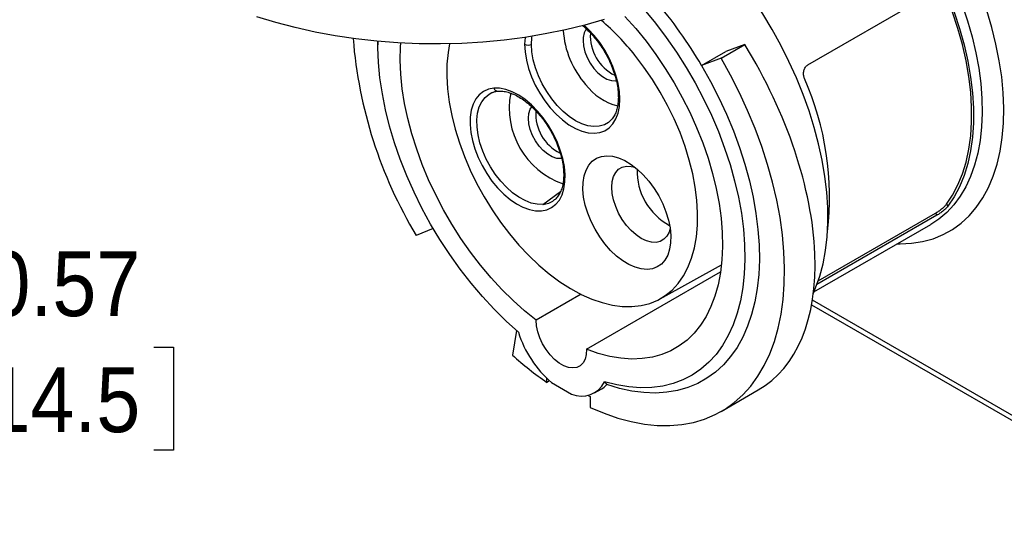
# Model space of a CAD drawing. Header units: inches. Extents: x 0 to 22, y 0 to 17.
# Tile 6 of 9: x 16.3 to 20.1, y 11.9 to 13.9. Entities that reach past the tile are written whole.
import ezdxf

# ---------------------------------------------------------------- set-up
doc = ezdxf.new("R2010")
doc.units = ezdxf.units.IN
doc.header["$LTSCALE"] = 2
doc.header["$MEASUREMENT"] = 0
doc.linetypes.add('SLD-Solid', pattern=[0])
doc.layers.add('DIMENSIONS', color=140, linetype='SLD-Solid', lineweight=25)
doc.styles.add('SLDTEXTSTYLE0', font='GOTHIC.TTF', dxfattribs={"width": 0.913})
doc.dimstyles.new('SLDDIMSTYLE4', dxfattribs={"dimtxt": 0.25, "dimasz": 0.3, "dimexe": 0, "dimexo": 0.0625, "dimgap": 0.0625, "dimtad": 0, "dimtih": 1, "dimtoh": 1, "dimrnd": 1e-09, "dimdsep": 46, "dimtxsty": 'SLDTEXTSTYLE0', "dimsah": 1, "dimcen": 0.09, "dimadec": 0, "dimazin": 2, "dimtfac": 1, "dimtmove": 0, "dimatfit": 0, "dimfxl": 0, "dimfrac": 2, "dimtolj": 1, "dimtzin": 12, "dimarcsym": 0})

# ---------------------------------------------------------------- blocks, each defined once
blk = doc.blocks.new('_D_9')
at = {"layer": 'DIMENSIONS'}
for p, q in [((14.6599, 11.2376), (14.6599, 12.8691)), ((15.2308, 10.1759), (15.2308, 12.8691)), ((14.6599, 12.6191), (14.0599, 12.6191)), ((15.2308, 12.6191), (15.872, 12.6191)), ((16.1674, 12.6172), (16.0912, 12.6172)), ((16.0912, 12.6172), (16.0912, 12.2203)), ((16.8139, 12.6172), (16.8901, 12.6172)), ((16.8901, 12.6172), (16.8901, 12.2203)), ((16.0912, 12.2203), (16.1674, 12.2203)), ((16.8901, 12.2203), (16.8139, 12.2203))]:
    blk.add_line(p, q, dxfattribs=at)
for points in [[(14.6599, 12.6191), (14.3599, 12.6791), (14.3599, 12.5591)], [(15.2308, 12.6191), (15.5308, 12.5591), (15.5308, 12.6791)]]:
    blk.add_solid(points, dxfattribs=at)
at = {"layer": 'DIMENSIONS', "char_height": 0.25, "attachment_point": 1, "style": 'SLDTEXTSTYLE0'}
for s, insert in [('0.57', (16.1674, 12.9873)), ('14.5', (16.1674, 12.5396))]:
    blk.add_mtext(s, dxfattribs=dict(at, insert=insert))

msp = doc.modelspace()

# ---------------------------------------------------------------- linework, layer by layer
for p, q in [((19.3383, 13.7064), (19.8367, 13.9941)), ((17.6786, 13.7977), (17.6786, 13.784)), ((19.0035, 13.7333), (19.0946, 13.7859)), ((19.0946, 13.7859), (19.0224, 13.7581)), ((18.9285, 13.7039), (19.0224, 13.7581)), ((19.0035, 13.7333), (18.9285, 13.7039)), ((18.1181, 13.5996), (18.1219, 13.6012)), ((18.1399, 13.6049), (18.1419, 13.6051)), ((18.3877, 13.3465), (18.3849, 13.345)), ((18.3155, 13.1686), (18.3835, 13.2176)), ((19.8735, 13.1688), (19.8794, 13.1611)), ((19.8367, 13.1266), (19.3735, 12.8592)), ((19.3785, 12.8732), (19.8309, 13.1344)), ((19.8309, 13.1344), (19.8367, 13.1266)), ((19.362, 12.8309), (19.8129, 13.0912)), ((17.8925, 13.0748), (17.8264, 13.0489)), ((18.7681, 12.804), (19.0052, 12.9358)), ((18.4845, 12.6092), (19.0016, 12.9077)), ((18.4628, 12.8216), (18.2897, 12.7216)), ((19.3531, 12.7811), (20.2645, 12.255)), ((20.2523, 12.282), (19.3562, 12.7993)), ((18.2137, 12.6819), (18.1978, 12.5869)), ((18.3314, 12.4813), (18.3314, 12.4963)), ((18.3414, 12.4871), (18.3314, 12.4813)), ((18.3484, 12.4811), (18.4257, 12.4365)), ((18.4898, 12.4316), (18.4984, 12.4267)), ((18.515, 12.4413), (18.5429, 12.4574)), ((19.0044, 12.3699), (19.1471, 12.4523)), ((18.4984, 12.4267), (18.4984, 12.3849))]:
    msp.add_line(p, q)
at = {"flags": 128}
for points in [[(19.7882, 14.2397), (19.8225, 14.1814), (19.8544, 14.1218), (19.8838, 14.0612), (19.9103, 13.9999), (19.934, 13.9382), (19.9547, 13.8764), (19.9723, 13.8148), (19.9868, 13.7538), (19.9979, 13.6936), (20.0058, 13.6346), (20.0103, 13.5769), (20.0114, 13.521), (20.0092, 13.4671), (20.0036, 13.4155), (19.9946, 13.3664), (19.9824, 13.32), (19.9669, 13.2767), (19.9483, 13.2365), (19.9266, 13.1998), (19.9019, 13.1666), (19.8744, 13.1373), (19.8442, 13.1118), (19.8129, 13.0912)], [(19.3599, 12.8262), (19.3686, 12.8467), (19.3845, 12.8917), (19.3972, 12.9397), (19.4066, 12.9904), (19.4127, 13.0437), (19.4155, 13.0992), (19.415, 13.1567), (19.4111, 13.216), (19.404, 13.2767), (19.3935, 13.3387), (19.3799, 13.4015), (19.363, 13.4651), (19.3431, 13.529), (19.3201, 13.5929), (19.2943, 13.6567), (19.2656, 13.7199), (19.2343, 13.7823), (19.2005, 13.8436), (19.1644, 13.9036), (19.126, 13.962), (19.0856, 14.0184), (19.0434, 14.0728), (19.0125, 14.1098)], [(19.8735, 13.1688), (19.8973, 13.2042), (19.918, 13.2434), (19.9354, 13.2861), (19.9494, 13.332), (19.96, 13.381), (19.9671, 13.4327), (19.9707, 13.4869), (19.9707, 13.5433), (19.9671, 13.6016), (19.96, 13.6615), (19.9494, 13.7227), (19.9354, 13.7848), (19.918, 13.8476), (19.8973, 13.9106), (19.8735, 13.9736)], [(19.8794, 13.9744), (19.9035, 13.9107), (19.9244, 13.847), (19.942, 13.7836), (19.9562, 13.7208), (19.9669, 13.659), (19.974, 13.5985), (19.9776, 13.5396), (19.9776, 13.4826), (19.974, 13.4278), (19.9669, 13.3756), (19.9562, 13.3261), (19.942, 13.2797), (19.9244, 13.2366), (19.9035, 13.197), (19.8794, 13.1611)], [(18.7072, 13.9201), (18.7504, 13.8677), (18.7918, 13.8129), (18.8313, 13.7559), (18.8686, 13.6972), (18.9036, 13.6369), (18.9361, 13.5753), (18.9659, 13.5127), (18.9929, 13.4495), (19.017, 13.3859), (19.038, 13.3222), (19.0559, 13.2589), (19.0705, 13.196), (19.0819, 13.1341), (19.0898, 13.0733), (19.0944, 13.014), (19.0955, 12.9564), (19.0932, 12.9008), (19.0875, 12.8476), (19.0784, 12.7969), (19.0659, 12.749), (19.0502, 12.7041), (19.0312, 12.6625), (19.0092, 12.6243), (18.9841, 12.5898), (18.9561, 12.5591), (18.9253, 12.5323), (18.892, 12.5096), (18.8562, 12.4911), (18.8181, 12.4769), (18.778, 12.467), (18.7359, 12.4615), (18.6922, 12.4605), (18.647, 12.4639), (18.6005, 12.4717), (18.553, 12.4838)], [(19.6838, 13.0167), (19.6945, 13.0165), (19.7389, 13.0185), (19.7816, 13.0251), (19.8222, 13.0362), (19.8606, 13.0518), (19.8967, 13.0718), (19.9302, 13.096), (19.961, 13.1245), (19.9888, 13.157), (20.0137, 13.1934), (20.0354, 13.2334), (20.0539, 13.277), (20.069, 13.3239), (20.0807, 13.3738), (20.089, 13.4266), (20.0937, 13.4819), (20.0949, 13.5394), (20.0926, 13.599), (20.0867, 13.6603), (20.0774, 13.723), (20.0646, 13.7868), (20.0484, 13.8513), (20.0288, 13.9164)], [(18.5518, 13.8814), (18.4781, 13.8603), (18.4024, 13.8418), (18.3248, 13.826), (18.2458, 13.8128), (18.1656, 13.8023), (18.0844, 13.7946), (18.0026, 13.7897), (17.9205, 13.7876), (17.8382, 13.7883), (17.7562, 13.7918), (17.6747, 13.7981), (17.5939, 13.8072), (17.5143, 13.819), (17.436, 13.8336), (17.3593, 13.8507), (17.2846, 13.8705), (17.2119, 13.8928)], [(18.6324, 13.8937), (18.6738, 13.8471), (18.7137, 13.798), (18.7518, 13.7466), (18.7879, 13.6931), (18.8219, 13.638), (18.8535, 13.5814), (18.8825, 13.5237), (18.9089, 13.4651), (18.9324, 13.4061), (18.953, 13.347), (18.9705, 13.2879), (18.9848, 13.2294), (18.9959, 13.1716), (19.0037, 13.1149), (19.0081, 13.0597), (19.0092, 13.0062), (19.0069, 12.9546), (19.0012, 12.9054), (18.9922, 12.8587), (18.9799, 12.8148), (18.9644, 12.7739), (18.9458, 12.7363), (18.9241, 12.7022), (18.8995, 12.6717), (18.8722, 12.6451), (18.8422, 12.6224), (18.8097, 12.6037), (18.7749, 12.5893), (18.7381, 12.5791), (18.6993, 12.5733), (18.6588, 12.5718), (18.6169, 12.5747), (18.5737, 12.5819), (18.5295, 12.5934), (18.4845, 12.6092)], [(18.2466, 13.8129), (18.245, 13.7865), (18.2468, 13.7566), (18.2519, 13.7253), (18.2603, 13.6932), (18.2718, 13.6608), (18.2863, 13.6288), (18.3034, 13.5977), (18.3228, 13.5682), (18.3443, 13.5408), (18.3673, 13.516), (18.3914, 13.4942), (18.4163, 13.4759), (18.4414, 13.4614), (18.4662, 13.451), (18.4904, 13.4449), (18.5134, 13.4432), (18.5348, 13.4458), (18.5543, 13.4529), (18.5714, 13.4642), (18.5859, 13.4795), (18.5974, 13.4986), (18.6058, 13.521), (18.6109, 13.5464), (18.6126, 13.5743), (18.6109, 13.6042), (18.6058, 13.6355), (18.5974, 13.6677), (18.5859, 13.7), (18.5714, 13.7321), (18.5543, 13.7631), (18.5348, 13.7926), (18.5134, 13.82), (18.4904, 13.8449), (18.4747, 13.8594)], [(18.2211, 12.6754), (18.1736, 12.7181), (18.1272, 12.764), (18.0819, 12.8128), (18.0382, 12.8643), (17.9962, 12.9183), (17.956, 12.9746), (17.9179, 13.0327), (17.8822, 13.0926), (17.8488, 13.1538), (17.8181, 13.216), (17.7901, 13.2791), (17.765, 13.3426), (17.7429, 13.4062), (17.724, 13.4697), (17.7082, 13.5328), (17.6958, 13.5951), (17.6866, 13.6563), (17.6809, 13.7161), (17.6786, 13.7743), (17.6787, 13.7977)], [(18.2716, 13.7858), (18.2733, 13.8128), (18.274, 13.8171)], [(18.4706, 13.801), (18.4724, 13.7798), (18.4778, 13.7576), (18.4865, 13.7351), (18.4982, 13.7133), (18.5124, 13.6933), (18.5283, 13.6759), (18.5454, 13.6619), (18.5628, 13.6518), (18.5799, 13.6461), (18.5959, 13.6451), (18.5994, 13.6456)], [(18.2897, 12.7216), (18.2447, 12.7578), (18.2005, 12.7973), (18.1573, 12.84), (18.1153, 12.8855), (18.0749, 12.9338), (18.0361, 12.9844), (17.9992, 13.0371), (17.9645, 13.0917), (17.932, 13.1478), (17.902, 13.2051), (17.8746, 13.2634), (17.85, 13.3223), (17.8284, 13.3814), (17.8097, 13.4405), (17.7942, 13.4993), (17.7819, 13.5574), (17.7729, 13.6145), (17.7672, 13.6703), (17.7649, 13.7245), (17.766, 13.7768), (17.7669, 13.7912)], [(17.9549, 13.7881), (17.9493, 13.7549), (17.9452, 13.71), (17.9446, 13.6628), (17.9475, 13.6138), (17.9539, 13.5632), (17.9637, 13.5114), (17.9769, 13.4589), (17.9933, 13.4058), (18.0128, 13.3528), (18.0353, 13.3001), (18.0607, 13.2481), (18.0887, 13.1971), (18.1192, 13.1477), (18.1519, 13.1), (18.1866, 13.0545)], [(18.5689, 13.4843), (18.5528, 13.4752), (18.5334, 13.4697), (18.5121, 13.4685), (18.4894, 13.4718), (18.4657, 13.4796), (18.4415, 13.4915), (18.4174, 13.5075), (18.3937, 13.5271), (18.371, 13.55), (18.3497, 13.5757), (18.3303, 13.6037), (18.3131, 13.6334), (18.2986, 13.6642), (18.287, 13.6955), (18.2785, 13.7266), (18.2733, 13.7569), (18.2716, 13.7858)], [(18.1866, 13.0545), (18.2231, 13.0115), (18.261, 12.9713), (18.3002, 12.9342), (18.3402, 12.9004), (18.3809, 12.8702), (18.422, 12.8438), (18.4631, 12.8214), (18.5039, 12.8032), (18.5442, 12.7893), (18.5837, 12.7797), (18.6221, 12.7747), (18.6591, 12.7741), (18.6944, 12.778), (18.7278, 12.7864), (18.759, 12.7992), (18.7879, 12.8164), (18.8142, 12.8377), (18.8377, 12.8631), (18.8582, 12.8924), (18.8757, 12.9253), (18.8899, 12.9616), (18.9009, 13.0011), (18.9084, 13.0434), (18.9125, 13.0883), (18.913, 13.1354), (18.9101, 13.1845), (18.9038, 13.2351), (18.894, 13.2868), (18.8808, 13.3394), (18.8644, 13.3924), (18.8449, 13.4455), (18.8223, 13.4982), (18.797, 13.5502), (18.7689, 13.6011), (18.7384, 13.6506), (18.7057, 13.6982), (18.671, 13.7437)], [(18.4984, 12.3849), (18.5517, 12.3624), (18.6045, 12.3441), (18.6564, 12.3301), (18.7073, 12.3206), (18.7571, 12.3156), (18.8054, 12.315), (18.852, 12.3189), (18.8969, 12.3272), (18.9397, 12.34), (18.9804, 12.3571), (19.0187, 12.3786), (19.0545, 12.4042), (19.0877, 12.434), (19.118, 12.4677), (19.1454, 12.5053), (19.1698, 12.5466), (19.1911, 12.5913), (19.2091, 12.6394), (19.2238, 12.6907), (19.2352, 12.7448), (19.2431, 12.8016), (19.2476, 12.8609), (19.2486, 12.9224), (19.2462, 12.9858), (19.2403, 13.051), (19.231, 13.1175), (19.2182, 13.1852), (19.2022, 13.2537), (19.1828, 13.3228), (19.1603, 13.3922), (19.1347, 13.4616), (19.1061, 13.5306), (19.0746, 13.5992), (19.0403, 13.6668), (19.0035, 13.7333)], [(18.9285, 13.7039), (18.963, 13.6424), (18.9951, 13.5798), (19.0244, 13.5163), (19.051, 13.4522), (19.0747, 13.3878), (19.0953, 13.3235), (19.1128, 13.2595), (19.1271, 13.196), (19.1381, 13.1335), (19.1458, 13.0721), (19.1502, 13.0122), (19.1512, 12.9541), (19.1488, 12.8979), (19.143, 12.844), (19.1339, 12.7927), (19.1215, 12.744), (19.1059, 12.6984), (19.0871, 12.6559), (19.0652, 12.6168), (19.0403, 12.5812), (19.0126, 12.5494), (18.9821, 12.5214), (18.949, 12.4974), (18.9134, 12.4775), (18.8756, 12.4618), (18.8357, 12.4504), (18.7938, 12.4433), (18.7502, 12.4405), (18.705, 12.4421), (18.6585, 12.448), (18.6109, 12.4583), (18.5624, 12.4729)], [(18.126, 13.6171), (18.1052, 13.613), (18.0865, 13.6045), (18.0702, 13.5918), (18.0567, 13.5752), (18.0462, 13.555), (18.0388, 13.5315), (18.0349, 13.5052), (18.0343, 13.4766), (18.0371, 13.4462), (18.0433, 13.4145), (18.0528, 13.3822), (18.0654, 13.3499), (18.0807, 13.3181), (18.0987, 13.2875), (18.1188, 13.2587), (18.1408, 13.2321), (18.1643, 13.2082), (18.1887, 13.1876), (18.2137, 13.1705), (18.2388, 13.1574), (18.2634, 13.1484), (18.2872, 13.1437), (18.3098, 13.1434), (18.3306, 13.1476), (18.3493, 13.156), (18.3656, 13.1687), (18.3791, 13.1853), (18.3896, 13.2055), (18.3969, 13.229), (18.4009, 13.2553), (18.4015, 13.2839), (18.3986, 13.3144), (18.3924, 13.346), (18.3829, 13.3783), (18.3704, 13.4106), (18.355, 13.4424), (18.3371, 13.473), (18.3169, 13.5019), (18.2949, 13.5285), (18.2715, 13.5523), (18.247, 13.573), (18.2221, 13.59), (18.197, 13.6032), (18.1723, 13.6122), (18.1485, 13.6168), (18.126, 13.6171)], [(18.3155, 13.1686), (18.2937, 13.169), (18.2706, 13.1738), (18.2467, 13.1829), (18.2225, 13.1963), (18.1984, 13.2135), (18.175, 13.2343), (18.1527, 13.2581), (18.132, 13.2847), (18.1133, 13.3133), (18.097, 13.3434), (18.0834, 13.3744), (18.0728, 13.4057), (18.0655, 13.4367), (18.0614, 13.4666), (18.0609, 13.4949), (18.0637, 13.5211), (18.07, 13.5445), (18.0796, 13.5647), (18.0922, 13.5813), (18.1076, 13.594), (18.1181, 13.5996)], [(18.3849, 13.345), (18.369, 13.346), (18.3519, 13.3516), (18.3344, 13.3617), (18.3173, 13.3758), (18.3014, 13.3932), (18.2873, 13.4132), (18.2756, 13.4349), (18.2669, 13.4574), (18.2615, 13.4797), (18.2596, 13.5008), (18.2615, 13.5198), (18.2669, 13.5359), (18.2729, 13.5453)], [(18.5711, 13.486), (18.57, 13.4851), (18.5689, 13.4843)], [(18.5549, 13.0159), (18.5348, 13.0432), (18.5169, 13.0723), (18.5015, 13.1028), (18.4889, 13.134), (18.4793, 13.1652), (18.473, 13.1959), (18.4702, 13.2253), (18.4707, 13.2529), (18.4748, 13.2782), (18.4821, 13.3006), (18.4927, 13.3197), (18.5063, 13.335), (18.5226, 13.3463), (18.5413, 13.3533), (18.562, 13.3559), (18.5842, 13.3541), (18.6077, 13.3478), (18.6317, 13.3372), (18.6559, 13.3226), (18.6798, 13.3042), (18.7029, 13.2823), (18.7247, 13.2575)], [(18.6384, 13.0876), (18.6221, 13.1102), (18.608, 13.1346), (18.5966, 13.16), (18.5882, 13.1857), (18.5831, 13.2109), (18.5813, 13.2347), (18.5831, 13.2566), (18.5882, 13.2758), (18.5966, 13.2918), (18.608, 13.304), (18.6221, 13.3122), (18.6384, 13.3159), (18.6564, 13.3152), (18.6704, 13.3119)], [(18.7247, 13.2575), (18.7448, 13.2302), (18.7627, 13.2011), (18.7781, 13.1706), (18.7907, 13.1394), (18.8003, 13.1082), (18.8065, 13.0776), (18.8094, 13.0481), (18.8088, 13.0205), (18.8048, 12.9952), (18.7974, 12.9728), (18.7869, 12.9538), (18.7733, 12.9384), (18.757, 12.9271), (18.7383, 12.9201), (18.7176, 12.9175), (18.6953, 12.9193), (18.6719, 12.9256), (18.6479, 12.9362), (18.6236, 12.9508), (18.5998, 12.9692), (18.5767, 12.9911), (18.5549, 13.0159)], [(18.8068, 13.0756), (18.8027, 13.0619), (18.7943, 13.0459), (18.7829, 13.0337), (18.7688, 13.0255), (18.7525, 13.0218), (18.7345, 13.0225), (18.7153, 13.0276), (18.6955, 13.037), (18.6756, 13.0505), (18.6564, 13.0675), (18.6384, 13.0876)], [(18.4845, 12.6092), (18.4832, 12.5889), (18.4785, 12.5713), (18.4706, 12.5568), (18.4598, 12.5461), (18.4465, 12.5395), (18.4311, 12.5372), (18.4141, 12.5393), (18.3962, 12.5457), (18.378, 12.5562), (18.3601, 12.5705), (18.3431, 12.588), (18.3277, 12.6081), (18.3143, 12.6301), (18.3035, 12.6533), (18.2957, 12.6768), (18.291, 12.6999), (18.2897, 12.7216)], [(18.5429, 12.4574), (18.5522, 12.4636), (18.5624, 12.4729)]]:
    msp.add_lwpolyline(points, dxfattribs=at)
for centre, radius, start, end in [((17.4221, 12.8211), 1.746, 30.3737, 40.5085), ((17.8931, 13.1234), 0.995, 38.5667, 49.338), ((18.7431, 13.862), 0.3497, 183.6126, 221.3426), ((18.5392, 13.8047), 0.0687, 143.7339, 183.1646), ((19.3208, 13.9466), 1.7433, 184.5388, 210.9938), ((18.6698, 13.8195), 0.1711, 176.6294, 243.3068), ((18.259, 13.8137), 0.0306, 242.8052, 294.3071), ((18.2869, 13.1965), 1.135, 353.2372, 23.8007), ((18.1412, 13.6214), 0.0158, 195.6418, 272.1417), ((18.663, 13.7699), 0.2293, 217.2798, 255.182), ((18.4944, 13.5399), 0.3088, 169.0081, 250.9761), ((18.4588, 13.5194), 0.1711, 176.764, 243.4105), ((18.9168, 13.2966), 0.2376, 178.0995, 241.8951), ((18.3092, 13.2513), 0.083, 274.362, 306.4254), ((18.6228, 12.7997), 0.4204, 197.1947, 229.2679), ((19.1427, 13.6461), 1.4195, 228.2626, 235.1406), ((18.4648, 12.5262), 0.0978, 246.4381, 334.3484)]:
    msp.add_arc(centre, radius, start, end)
msp.add_ellipse((18.5318, 13.4586), major_axis=(-0.6264, 0.9996), ratio=0.551675, start_param=3.121598, end_param=4.694175)
for points, knots in [([(18.4685, 13.8584), (18.4703, 13.8571), (18.4793, 13.8502), (18.4951, 13.8346), (18.5156, 13.8121), (18.5347, 13.7871), (18.5522, 13.7604), (18.5677, 13.7323), (18.5809, 13.7034), (18.5916, 13.6742), (18.5996, 13.6454), (18.6048, 13.6173), (18.6067, 13.5965), (18.6068, 13.5852), (18.6069, 13.5824)], [0, 0, 0, 0, 0.022369, 0.116697, 0.211245, 0.305977, 0.400835, 0.495747, 0.590636, 0.685411, 0.779997, 0.874326, 0.968344, 1, 1, 1, 1]), ([(19.3254, 13.6546), (19.325, 13.6557), (19.3241, 13.6581), (19.3231, 13.6618), (19.3224, 13.6656), (19.3218, 13.6708), (19.3217, 13.6772), (19.323, 13.6846), (19.3253, 13.6915), (19.3288, 13.6976), (19.3331, 13.7028), (19.3366, 13.7052), (19.3383, 13.7064)], [0, 0, 0, 0, 0.062543, 0.124764, 0.187274, 0.250677, 0.376154, 0.500319, 0.62462, 0.750123, 0.876076, 1, 1, 1, 1]), ([(18.1215, 13.6005), (18.1253, 13.6021), (18.1309, 13.6045), (18.1377, 13.6048), (18.1399, 13.6049)], [0, 0, 0, 0, 0.6742043, 1, 1, 1, 1]), ([(18.1419, 13.6051), (18.1451, 13.6054), (18.1542, 13.6065), (18.171, 13.6041), (18.1918, 13.5983), (18.2133, 13.5887), (18.2352, 13.5758), (18.2571, 13.5595), (18.2787, 13.5402), (18.2994, 13.5181), (18.3189, 13.4937), (18.3368, 13.4674), (18.3528, 13.4396), (18.3667, 13.4109), (18.3781, 13.3818), (18.3868, 13.3528), (18.3928, 13.3244), (18.3959, 13.2974), (18.3961, 13.272), (18.3937, 13.2489), (18.3886, 13.2284), (18.3812, 13.2107), (18.3714, 13.1964), (18.3637, 13.1878), (18.3588, 13.1849), (18.3583, 13.1847)], [0, 0, 0, 0, 0.02657, 0.074332, 0.120858, 0.166845, 0.21269, 0.258538, 0.304474, 0.350518, 0.396658, 0.442867, 0.489112, 0.535359, 0.581558, 0.627676, 0.673676, 0.719531, 0.765226, 0.810786, 0.856301, 0.901933, 0.948079, 0.995399, 1, 1, 1, 1]), ([(18.6069, 13.5824), (18.6068, 13.578), (18.6066, 13.5655), (18.6041, 13.5464), (18.5988, 13.5262), (18.591, 13.509), (18.5817, 13.4953), (18.5742, 13.4889), (18.5706, 13.4859)], [0, 0, 0, 0, 0.096295, 0.280093, 0.463767, 0.648057, 0.834695, 1, 1, 1, 1]), ([(19.8309, 13.1344), (19.8318, 13.1349), (19.8336, 13.136), (19.8366, 13.1378), (19.8396, 13.1398), (19.8437, 13.1426), (19.8489, 13.1463), (19.855, 13.151), (19.8608, 13.1557), (19.8659, 13.1604), (19.8704, 13.1649), (19.8725, 13.1675), (19.8735, 13.1688)], [0, 0, 0, 0, 0.0629224, 0.12547, 0.1882438, 0.2518381, 0.3776747, 0.5019698, 0.6261507, 0.7512889, 0.8767895, 1, 1, 1, 1]), ([(19.8794, 13.1611), (19.8789, 13.1605), (19.878, 13.1592), (19.8761, 13.1572), (19.874, 13.155), (19.871, 13.1519), (19.8666, 13.148), (19.8609, 13.1432), (19.8547, 13.1385), (19.8485, 13.1341), (19.8423, 13.1299), (19.8385, 13.1277), (19.8367, 13.1266)], [0, 0, 0, 0, 0.062023, 0.123978, 0.186493, 0.250178, 0.375646, 0.499985, 0.624128, 0.74963, 0.875297, 1, 1, 1, 1]), ([(18.553, 12.4838), (18.5538, 12.4831), (18.5554, 12.4816), (18.5574, 12.4795), (18.5592, 12.4776), (18.5606, 12.4759), (18.5617, 12.4743), (18.5622, 12.4733), (18.5624, 12.4729)], [0, 0, 0, 0, 0.169473, 0.337659, 0.504679, 0.670657, 0.835721, 1, 1, 1, 1])]:
    msp.add_open_spline(points, degree=3, knots=knots)

# ---------------------------------------------------------------- dimensions: what is measured, and where the dimension line sits
at = {"layer": 'DIMENSIONS'}
dim = msp.add_linear_dim(base=(15.2308, 12.6191), p1=(14.6599, 11.1376), p2=(15.2308, 10.0759), dimstyle='SLDDIMSTYLE4', dxfattribs=at)
dim.commit()
dim.dimension.update_dxf_attribs({"geometry": '_D_9', "text_midpoint": (16.4907, 12.6191), "dimtype": 160})

doc.saveas('drawing.dxf')
